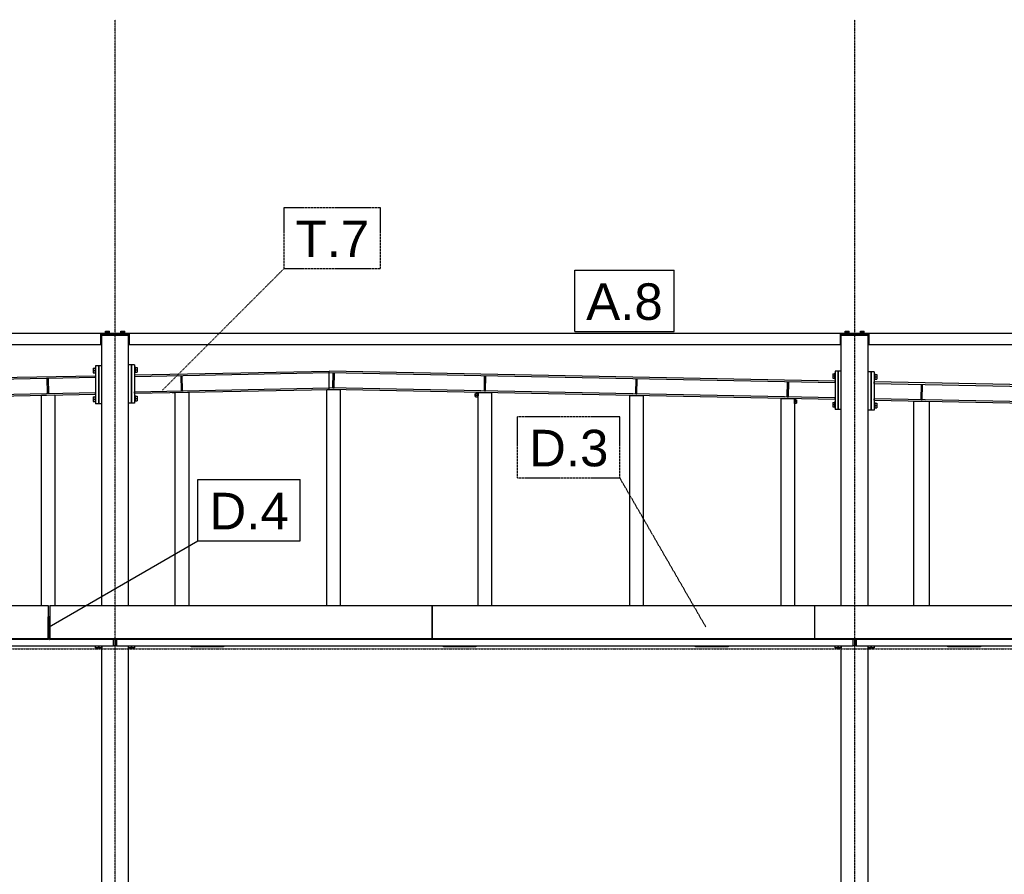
# Model space of a CAD drawing. Header units: millimetres. Extents: x 0 to 75000, y 0 to 29700.
# Tile 4 of 30: x 17215 to 22367, y 11589 to 16059. Entities that reach past the tile are written whole.
import ezdxf

# ---------------------------------------------------------------- set-up
doc = ezdxf.new("R2010")
doc.units = ezdxf.units.MM
doc.linetypes.add('DXK_LINE_DOT2', pattern=[3.9198, 1.9599, -1.9599])
doc.linetypes.add('DXK_LINE_DOT3', pattern=[5.9187, 2.979, -0.9799, 0.9799, -0.9799])
for name, color, linetype in [('TS_INNE_OBIEKTY', 7, 'Continuous'), ('TS_LINIE_WIDOCZNE', 7, 'Continuous'), ('TS_OPISY', 7, 'Continuous'), ('TS_OPISY_LINIE', 7, 'Continuous'), ('TS_OPISY_RAMKA', 7, 'Continuous')]:
    doc.layers.add(name, color=color, linetype=linetype)
doc.styles.add('Arial', font='ARIAL.TTF', dxfattribs={"height": 0.2})

# ---------------------------------------------------------------- blocks, each defined once
blk = doc.blocks.new('Part-305655500-5235 - 5231')
at = {"layer": 'TS_LINIE_WIDOCZNE', "color": 1, "linetype": 'Continuous'}
for p, q in [((17644.2, 14408.8), (17784.2, 14408.8)), ((17644.2, 12995.4), (17644.2, 14408.8)), ((17784.2, 12995.4), (17784.2, 14408.8)), ((17644.2, 9268.8), (17644.2, 12783.8)), ((17784.2, 9268.8), (17784.2, 12783.8))]:
    blk.add_line(p, q, dxfattribs=at)
blk = doc.blocks.new('Bolt-305655500-6116 - 5231')
at = {"layer": 'TS_INNE_OBIEKTY', "color": 1, "linetype": 'Continuous'}
for p, q in [((21533.8, 14421.3), (21533.8, 14429.3)), ((21533.8, 14429.3), (21554.5, 14429.3)), ((21539, 14421.3), (21539, 14429.3)), ((21549.4, 14421.3), (21549.4, 14429.3)), ((21554.5, 14421.3), (21554.5, 14429.3)), ((21556.2, 14421.3), (21532.2, 14421.3)), ((21532.2, 14418.8), (21532.2, 14421.3)), ((21556.2, 14418.8), (21556.2, 14421.3))]:
    blk.add_line(p, q, dxfattribs=at)
blk = doc.blocks.new('Part-305655500-6223 - 5231')
at = {"layer": 'TS_LINIE_WIDOCZNE', "color": 1, "linetype": 'Continuous'}
for p, q in [((17363.3, 12932.3), (17364.6, 12935.5)), ((17363.3, 12816.8), (17363.3, 12932.3)), ((17364.6, 12935.5), (17367.8, 12936.8)), ((17366.7, 12933.4), (17366.3, 12932.3)), ((17366.3, 12932.3), (17366.3, 12816.8)), ((17367.8, 12933.8), (17366.7, 12933.4)), ((17367.8, 12936.8), (17373.2, 12936.8)), ((17367.8, 12933.8), (17373.2, 12933.8)), ((17366.3, 12816.8), (17363.3, 12816.8))]:
    blk.add_line(p, q, dxfattribs=at)
blk = doc.blocks.new('Part-305655500-5432 - 5231')
at = {"layer": 'TS_LINIE_WIDOCZNE', "color": 1, "linetype": 'Continuous'}
for p, q in [((21584.2, 12783.8), (21584.2, 12816.8)), ((21592.2, 12783.8), (21584.2, 12783.8)), ((21592.2, 12816.8), (21592.2, 12783.8))]:
    blk.add_line(p, q, dxfattribs=at)
blk = doc.blocks.new('Part-305655500-6424 - 5231')
at = {"layer": 'TS_LINIE_WIDOCZNE', "color": 1, "linetype": 'Continuous'}
for p, q in [((21654.2, 12773.8), (21654.2, 12783.8)), ((21670.2, 12783.8), (21670.2, 12773.8)), ((21670.2, 12773.8), (21654.2, 12773.8))]:
    blk.add_line(p, q, dxfattribs=at)
blk = doc.blocks.new('Part-305655500-6285 - 5231')
at = {"layer": 'TS_LINIE_WIDOCZNE', "color": 1, "linetype": 'Continuous'}
blk.add_line((21269.2, 14051.7), (21269.7, 14076.6), dxfattribs=at)
blk = doc.blocks.new('Part-305655500-5412 - 5231')
at = {"layer": 'TS_LINIE_WIDOCZNE', "color": 1, "linetype": 'Continuous'}
for p, q in [((21589.2, 14414.8), (21589.2, 14418.8)), ((21589.2, 14418.8), (27948.2, 14418.8)), ((21589.2, 14414.8), (21659.2, 14414.8)), ((21659.2, 14358.8), (21659.2, 14418.8)), ((27883.2, 14358.8), (21654.2, 14358.8))]:
    blk.add_line(p, q, dxfattribs=at)
blk = doc.blocks.new('Part-305655500-5410 - 5231')
at = {"layer": 'TS_LINIE_WIDOCZNE', "color": 1, "linetype": 'Continuous'}
for p, q in [((13304.2, 14414.8), (13304.2, 14418.8)), ((13304.2, 14418.8), (17709.2, 14418.8)), ((13304.2, 14414.8), (13374.2, 14414.8)), ((13304.2, 14358.8), (13304.2, 14408.8)), ((13374.2, 14358.8), (13374.2, 14418.8)), ((17639.2, 14358.8), (17639.2, 14418.8)), ((17639.2, 14414.8), (17709.2, 14414.8)), ((17709.2, 14414.8), (17709.2, 14418.8)), ((17644.2, 14358.8), (13304.2, 14358.8))]:
    blk.add_line(p, q, dxfattribs=at)
blk = doc.blocks.new('Part-305655500-5293 - 5231')
at = {"layer": 'TS_LINIE_WIDOCZNE', "color": 1, "linetype": 'Continuous'}
for p, q in [((21514.2, 14408.8), (21654.2, 14408.8)), ((21514.2, 12995.4), (21514.2, 14408.8)), ((21654.2, 12995.4), (21654.2, 14408.8)), ((21514.2, 9268.8), (21514.2, 12783.8)), ((21654.2, 9268.8), (21654.2, 12783.8))]:
    blk.add_line(p, q, dxfattribs=at)
blk = doc.blocks.new('Part-305655500-6371 - 5231')
at = {"layer": 'TS_LINIE_WIDOCZNE', "color": 1, "linetype": 'Continuous'}
for p, q in [((21514.2, 14220.4), (21498.2, 14220.4)), ((21498.2, 14020.4), (21498.2, 14220.4)), ((21514.2, 14020.4), (21514.2, 14220.4)), ((21514.2, 14020.4), (21498.2, 14020.4))]:
    blk.add_line(p, q, dxfattribs=at)
blk = doc.blocks.new('Part-305655500-5422 - 5231')
at = {"layer": 'TS_LINIE_WIDOCZNE', "color": 1, "linetype": 'Continuous'}
for p, q in [((17722.2, 12816.8), (17722.2, 12783.8)), ((17722.2, 12783.8), (21576.2, 12783.8)), ((21576.2, 12783.8), (21576.2, 12816.8))]:
    blk.add_line(p, q, dxfattribs=at)
blk = doc.blocks.new('Part-305655500-5426 - 5231')
at = {"layer": 'TS_LINIE_WIDOCZNE', "color": 1, "linetype": 'Continuous'}
for p, q in [((21894.2, 14064.2), (21974.2, 14062.6)), ((21894.2, 12995.4), (21894.2, 14064.2)), ((21974.2, 14062.6), (21974.2, 12995.4))]:
    blk.add_line(p, q, dxfattribs=at)
blk = doc.blocks.new('Part-305655500-6402 - 5231')
at = {"layer": 'TS_LINIE_WIDOCZNE', "color": 1, "linetype": 'Continuous'}
for p, q in [((17784.2, 12773.8), (17784.2, 12783.8)), ((17800.2, 12783.8), (17800.2, 12773.8)), ((17800.2, 12773.8), (17784.2, 12773.8))]:
    blk.add_line(p, q, dxfattribs=at)
blk = doc.blocks.new('Part-305655500-5424 - 5231')
at = {"layer": 'TS_LINIE_WIDOCZNE', "color": 1, "linetype": 'Continuous'}
for p, q in [((21482.2, 14168.4), (18833.6, 14221.3)), ((18833.6, 14125.3), (18833.6, 14221.3)), ((18833.6, 14213.3), (21482.2, 14160.4)), ((21482.2, 14080.4), (18833.6, 14133.3)), ((21482.2, 14072.4), (18833.6, 14125.3)), ((21482.2, 14160.4), (21482.2, 14168.4)), ((21482.2, 14072.4), (21482.2, 14080.4))]:
    blk.add_line(p, q, dxfattribs=at)
blk = doc.blocks.new('Part-305655500-6379 - 5231')
at = {"layer": 'TS_LINIE_WIDOCZNE', "color": 1, "linetype": 'Continuous'}
for p, q in [((21686.2, 14216.3), (21670.2, 14216.3)), ((21670.2, 14216.3), (21670.2, 14016.3)), ((21686.2, 14216.3), (21686.2, 14016.3)), ((21686.2, 14016.3), (21670.2, 14016.3))]:
    blk.add_line(p, q, dxfattribs=at)
blk = doc.blocks.new('Part-305655500-6695 - 5231')
at = {"layer": 'TS_LINIE_WIDOCZNE', "color": 1, "linetype": 'Continuous'}
for p, q in [((20751.8, 12777.8), (20751.8, 12783.8)), ((20921.8, 12777.8), (20751.8, 12777.8)), ((20921.8, 12783.8), (20921.8, 12777.8))]:
    blk.add_line(p, q, dxfattribs=at)
blk = doc.blocks.new('Part-305655500-5411 - 5231')
at = {"layer": 'TS_LINIE_WIDOCZNE', "color": 1, "linetype": 'Continuous'}
for p, q in [((17719.2, 14414.8), (17719.2, 14418.8)), ((17719.2, 14418.8), (21579.2, 14418.8)), ((17719.2, 14414.8), (17789.2, 14414.8)), ((17789.2, 14358.8), (17789.2, 14418.8)), ((21509.2, 14358.8), (21509.2, 14418.8)), ((21509.2, 14414.8), (21579.2, 14414.8)), ((21579.2, 14414.8), (21579.2, 14418.8)), ((21514.2, 14358.8), (17784.2, 14358.8))]:
    blk.add_line(p, q, dxfattribs=at)
blk = doc.blocks.new('Part-305655500-5421 - 5231')
at = {"layer": 'TS_LINIE_WIDOCZNE', "color": 1, "linetype": 'Continuous'}
for q in [(21592.2, 12816.8), (27945.2, 12783.8)]:
    blk.add_line((21592.2, 12783.8), q, dxfattribs=at)
blk = doc.blocks.new('Part-305655500-5431 - 5231')
at = {"layer": 'TS_LINIE_WIDOCZNE', "color": 1, "linetype": 'Continuous'}
for p, q in [((21576.2, 12783.8), (21576.2, 12816.8)), ((21584.2, 12783.8), (21576.2, 12783.8)), ((21584.2, 12816.8), (21584.2, 12783.8))]:
    blk.add_line(p, q, dxfattribs=at)
blk = doc.blocks.new('Part-305655500-6206 - 5231')
at = {"layer": 'TS_LINIE_WIDOCZNE', "color": 1, "linetype": 'Continuous'}
for p, q in [((19373.2, 12995.4), (21373.2, 12995.4)), ((19373.2, 12820.3), (19373.2, 12995.4)), ((21373.2, 12995.4), (21373.2, 12820.3)), ((19373.2, 12820.3), (19373.2, 12816.8)), ((21373.2, 12820.3), (19373.2, 12820.3)), ((21373.2, 12816.8), (19373.2, 12816.8)), ((21373.2, 12820.3), (21373.2, 12816.8))]:
    blk.add_line(p, q, dxfattribs=at)
blk = doc.blocks.new('Part-305655500-5467 - 5231')
at = {"layer": 'TS_LINIE_WIDOCZNE', "color": 1, "linetype": 'Continuous'}
for p, q in [((17363.2, 12883.8), (17363.3, 12883.8)), ((17366.3, 12883.8), (17370.2, 12883.8)), ((13207.2, 12783.8), (13207.2, 12816.8)), ((13207.2, 12783.8), (17706.2, 12783.8)), ((17706.2, 12783.8), (17706.2, 12816.8))]:
    blk.add_line(p, q, dxfattribs=at)
blk = doc.blocks.new('Part-305655500-5469 - 5231')
at = {"layer": 'TS_LINIE_WIDOCZNE', "color": 1, "linetype": 'Continuous'}
for p, q in [((17706.2, 12783.8), (17706.2, 12816.8)), ((17714.2, 12783.8), (17706.2, 12783.8)), ((17714.2, 12816.8), (17714.2, 12783.8))]:
    blk.add_line(p, q, dxfattribs=at)
blk = doc.blocks.new('Part-305655500-5470 - 5231')
at = {"layer": 'TS_LINIE_WIDOCZNE', "color": 1, "linetype": 'Continuous'}
for p, q in [((17714.2, 12783.8), (17714.2, 12816.8)), ((17722.2, 12783.8), (17714.2, 12783.8)), ((17722.2, 12816.8), (17722.2, 12783.8))]:
    blk.add_line(p, q, dxfattribs=at)
blk = doc.blocks.new('Part-305655500-5548 - 5231')
at = {"layer": 'TS_LINIE_WIDOCZNE', "color": 1, "linetype": 'Continuous'}
for p, q in [((17816.2, 14201), (18833.6, 14221.3)), ((18833.6, 14125.3), (18833.6, 14221.3)), ((17816.2, 14193), (18833.6, 14213.3)), ((17816.2, 14201), (17816.2, 14193)), ((17816.2, 14112.9), (18833.6, 14133.3)), ((17816.2, 14104.9), (18833.6, 14125.3)), ((17816.2, 14104.9), (17816.2, 14112.9))]:
    blk.add_line(p, q, dxfattribs=at)
blk = doc.blocks.new('Part-305655500-5637 - 5231')
at = {"layer": 'TS_LINIE_WIDOCZNE', "color": 1, "linetype": 'Continuous'}
for p, q in [((21199.2, 14078), (21269.2, 14076.6)), ((21199.2, 12995.4), (21199.2, 14078)), ((21269.2, 14076.6), (21269.2, 12995.4))]:
    blk.add_line(p, q, dxfattribs=at)
blk = doc.blocks.new('Part-305655500-6232 - 5231')
at = {"layer": 'TS_LINIE_WIDOCZNE', "color": 1, "linetype": 'Continuous'}
for p, q in [((21373.2, 12995.4), (21373.2, 12816.8)), ((21373.2, 12995.4), (23373.2, 12995.4)), ((23373.2, 12995.4), (23373.2, 12816.8)), ((23373.2, 12820.3), (21373.2, 12820.3)), ((23373.2, 12816.8), (21373.2, 12816.8))]:
    blk.add_line(p, q, dxfattribs=at)
blk = doc.blocks.new('Part-305655500-6598 - 5231')
at = {"layer": 'TS_LINIE_WIDOCZNE', "color": 1, "linetype": 'Continuous'}
for p, q in [((21231.4, 14086.4), (21232.9, 14164.4)), ((21232.9, 14164.4), (21238.9, 14164.3)), ((21237.4, 14086.3), (21238.9, 14164.3)), ((21231.4, 14086.4), (21237.4, 14086.3))]:
    blk.add_line(p, q, dxfattribs=at)
blk = doc.blocks.new('Part-305655500-6687 - 5231')
at = {"layer": 'TS_LINIE_WIDOCZNE', "color": 1, "linetype": 'Continuous'}
for p, q in [((18111.8, 12777.8), (18111.8, 12783.8)), ((18281.8, 12777.8), (18111.8, 12777.8)), ((18281.8, 12783.8), (18281.8, 12777.8))]:
    blk.add_line(p, q, dxfattribs=at)
blk = doc.blocks.new('Part-305655500-5605 - 5231')
at = {"layer": 'TS_LINIE_WIDOCZNE', "color": 1, "linetype": 'Continuous'}
for p, q in [((17329.2, 14095.2), (17399.2, 14096.6)), ((17329.2, 12995.4), (17329.2, 14095.2)), ((17399.2, 14096.6), (17399.2, 12995.4))]:
    blk.add_line(p, q, dxfattribs=at)
blk = doc.blocks.new('Part-305655500-5607 - 5231')
at = {"layer": 'TS_LINIE_WIDOCZNE', "color": 1, "linetype": 'Continuous'}
for p, q in [((18029.2, 14109.2), (18099.2, 14110.6)), ((18029.2, 12995.4), (18029.2, 14109.2)), ((18099.2, 14110.6), (18099.2, 12995.4))]:
    blk.add_line(p, q, dxfattribs=at)
blk = doc.blocks.new('Part-305655500-6423 - 5231')
at = {"layer": 'TS_LINIE_WIDOCZNE', "color": 1, "linetype": 'Continuous'}
for p, q in [((21498.2, 12773.8), (21498.2, 12783.8)), ((21514.2, 12783.8), (21514.2, 12773.8)), ((21514.2, 12773.8), (21498.2, 12773.8))]:
    blk.add_line(p, q, dxfattribs=at)
blk = doc.blocks.new('GridLine-305655500-6922 - 5231')
at = {"layer": 'TS_INNE_OBIEKTY', "color": 4, "linetype": 'DXK_LINE_DOT3'}
blk.add_line((4398.7, 12768.8), (32501.2, 12768.8), dxfattribs=at)
blk = doc.blocks.new('Part-305655500-6431 - 5231')
at = {"layer": 'TS_LINIE_WIDOCZNE', "color": 1, "linetype": 'Continuous'}
for p, q in [((21670.2, 12773.8), (21670.2, 12783.8)), ((21686.2, 12783.8), (21686.2, 12773.8)), ((21686.2, 12773.8), (21670.2, 12773.8))]:
    blk.add_line(p, q, dxfattribs=at)
blk = doc.blocks.new('Part-305655500-5875 - 5231')
at = {"layer": 'TS_LINIE_WIDOCZNE', "color": 1, "linetype": 'Continuous'}
for p, q in [((18821.7, 14125.1), (18833.6, 14125.3)), ((18821.7, 12995.4), (18821.7, 14125.1)), ((18833.6, 14125.3), (18891.7, 14124.2)), ((18891.7, 14124.2), (18891.7, 12995.4))]:
    blk.add_line(p, q, dxfattribs=at)
blk = doc.blocks.new('Part-305655500-6149 - 5231')
at = {"layer": 'TS_LINIE_WIDOCZNE', "color": 1, "linetype": 'Continuous'}
for p, q in [((27851.2, 14041.1), (21686.2, 14164.3)), ((21686.2, 14156.3), (21686.2, 14164.3)), ((21686.2, 14156.3), (27851.2, 14033.1)), ((27851.2, 13953.1), (21686.2, 14076.3)), ((21686.2, 14068.3), (21686.2, 14076.3)), ((21686.2, 14068.3), (27851.2, 13945.1))]:
    blk.add_line(p, q, dxfattribs=at)
blk = doc.blocks.new('Part-305655500-6218 - 5231')
at = {"layer": 'TS_LINIE_WIDOCZNE', "color": 1, "linetype": 'Continuous'}
for p, q in [((17373.2, 12995.4), (17373.2, 12817)), ((17373.2, 12995.4), (19373.2, 12995.4)), ((19373.2, 12995.4), (19373.2, 12816.8)), ((19373.2, 12820.3), (17373.2, 12820.3)), ((19373.2, 12816.8), (17373.2, 12816.8))]:
    blk.add_line(p, q, dxfattribs=at)
blk = doc.blocks.new('Part-305655500-5891 - 5231')
at = {"layer": 'TS_LINIE_WIDOCZNE', "color": 1, "linetype": 'Continuous'}
for p, q in [((20406.7, 14093.9), (20476.7, 14092.5)), ((20406.7, 12995.4), (20406.7, 14093.9)), ((20476.7, 14092.5), (20476.7, 12995.4))]:
    blk.add_line(p, q, dxfattribs=at)
blk = doc.blocks.new('Bolt-305655500-6382 - 5231')
at = {"layer": 'TS_INNE_OBIEKTY', "color": 1, "linetype": 'Continuous'}
for p, q in [((21686.2, 14206.3), (21689.2, 14206.3)), ((21686.2, 14176.3), (21689.2, 14176.3)), ((21689.2, 14206.3), (21689.2, 14176.3)), ((21689.2, 14203.3), (21699.2, 14203.3)), ((21689.2, 14191.3), (21699.2, 14191.3)), ((21689.2, 14179.3), (21699.2, 14179.3)), ((21699.2, 14203.3), (21699.2, 14179.3)), ((21686.2, 14056.3), (21689.2, 14056.3)), ((21686.2, 14026.3), (21689.2, 14026.3)), ((21689.2, 14056.3), (21689.2, 14026.3)), ((21689.2, 14053.3), (21699.2, 14053.3)), ((21689.2, 14041.3), (21699.2, 14041.3)), ((21689.2, 14029.3), (21699.2, 14029.3)), ((21699.2, 14053.3), (21699.2, 14029.3))]:
    blk.add_line(p, q, dxfattribs=at)
blk = doc.blocks.new('Part-305655500-6115 - 5231')
at = {"layer": 'TS_LINIE_WIDOCZNE', "color": 1, "linetype": 'Continuous'}
for p, q in [((21514.2, 14408.8), (21514.2, 14414.8)), ((21579.2, 14414.8), (21589.2, 14414.8)), ((21654.2, 14408.8), (21654.2, 14414.8))]:
    blk.add_line(p, q, dxfattribs=at)
blk = doc.blocks.new('Bolt-305655500-6117 - 5231')
at = {"layer": 'TS_INNE_OBIEKTY', "color": 1, "linetype": 'Continuous'}
for p, q in [((21613.8, 14421.3), (21613.8, 14429.3)), ((21613.8, 14429.3), (21634.5, 14429.3)), ((21619, 14421.3), (21619, 14429.3)), ((21629.4, 14421.3), (21629.4, 14429.3)), ((21634.5, 14421.3), (21634.5, 14429.3)), ((21636.2, 14421.3), (21612.2, 14421.3)), ((21612.2, 14418.8), (21612.2, 14421.3)), ((21636.2, 14418.8), (21636.2, 14421.3))]:
    blk.add_line(p, q, dxfattribs=at)
blk = doc.blocks.new('Part-305655500-6125 - 5231')
at = {"layer": 'TS_LINIE_WIDOCZNE', "color": 1, "linetype": 'Continuous'}
for p, q in [((17644.2, 14408.8), (17644.2, 14414.8)), ((17709.2, 14414.8), (17719.2, 14414.8)), ((17784.2, 14408.8), (17784.2, 14414.8))]:
    blk.add_line(p, q, dxfattribs=at)
blk = doc.blocks.new('Bolt-305655500-6126 - 5231')
at = {"layer": 'TS_INNE_OBIEKTY', "color": 1, "linetype": 'Continuous'}
for p, q in [((17663.8, 14421.3), (17663.8, 14429.3)), ((17663.8, 14429.3), (17684.5, 14429.3)), ((17669, 14421.3), (17669, 14429.3)), ((17679.4, 14421.3), (17679.4, 14429.3)), ((17684.5, 14421.3), (17684.5, 14429.3)), ((17686.2, 14421.3), (17662.2, 14421.3)), ((17662.2, 14418.8), (17662.2, 14421.3)), ((17686.2, 14418.8), (17686.2, 14421.3))]:
    blk.add_line(p, q, dxfattribs=at)
blk = doc.blocks.new('Bolt-305655500-6127 - 5231')
at = {"layer": 'TS_INNE_OBIEKTY', "color": 1, "linetype": 'Continuous'}
for p, q in [((17743.8, 14421.3), (17743.8, 14429.3)), ((17743.8, 14429.3), (17764.5, 14429.3)), ((17749, 14421.3), (17749, 14429.3)), ((17759.4, 14421.3), (17759.4, 14429.3)), ((17764.5, 14421.3), (17764.5, 14429.3)), ((17766.2, 14421.3), (17742.2, 14421.3)), ((17742.2, 14418.8), (17742.2, 14421.3)), ((17766.2, 14418.8), (17766.2, 14421.3))]:
    blk.add_line(p, q, dxfattribs=at)
blk = doc.blocks.new('Part-305655500-6157 - 5231')
at = {"layer": 'TS_LINIE_WIDOCZNE', "color": 1, "linetype": 'Continuous'}
for p, q in [((13331.2, 14111.1), (17612.2, 14196.9)), ((13331.2, 14103.1), (17612.2, 14188.9)), ((17612.2, 14188.9), (17612.2, 14196.9)), ((13331.2, 14111.1), (13331.2, 14103.1)), ((13331.2, 14023.1), (17612.2, 14108.8)), ((13331.2, 14015.1), (17612.2, 14100.8)), ((17612.2, 14100.8), (17612.2, 14108.8)), ((13331.2, 14015.1), (13331.2, 14023.1))]:
    blk.add_line(p, q, dxfattribs=at)
blk = doc.blocks.new('Part-305655500-6213 - 5231')
at = {"layer": 'TS_LINIE_WIDOCZNE', "color": 1, "linetype": 'Continuous'}
for p, q in [((17370.2, 12916.8), (17370.2, 12816.8)), ((17370.2, 12916.8), (17373.2, 12916.8)), ((17370.2, 12816.8), (17373.2, 12816.8)), ((17373.2, 12816.8), (17373.2, 12817))]:
    blk.add_line(p, q, dxfattribs=at)
blk = doc.blocks.new('Part-305655500-6219 - 5231')
at = {"layer": 'TS_LINIE_WIDOCZNE', "color": 1, "linetype": 'Continuous'}
for p, q in [((15363.2, 12995.4), (15363.2, 12816.8)), ((15363.2, 12995.4), (17363.2, 12995.4)), ((17363.2, 12995.4), (17363.2, 12820.3)), ((17363.2, 12820.3), (15363.2, 12820.3)), ((17363.2, 12816.8), (15363.2, 12816.8)), ((17363.2, 12820.3), (17363.2, 12816.8))]:
    blk.add_line(p, q, dxfattribs=at)
blk = doc.blocks.new('Part-305655500-6271 - 5231')
at = {"layer": 'TS_LINIE_WIDOCZNE', "color": 1, "linetype": 'Continuous'}
blk.add_line((18012.2, 14108.9), (18029.2, 14108.7), dxfattribs=at)
blk = doc.blocks.new('Bolt-305655500-6286 - 5231')
at = {"layer": 'TS_INNE_OBIEKTY', "color": 1, "linetype": 'Continuous'}
for p, q in [((21269.6, 14074.1), (21272.1, 14074)), ((21272.1, 14074), (21271.7, 14050.1)), ((21272.1, 14071), (21279.6, 14070.9)), ((21279.6, 14070.9), (21279.2, 14052.9)), ((21269.2, 14050.1), (21271.7, 14050.1)), ((21271.7, 14053.1), (21279.2, 14052.9)), ((21271.9, 14062), (21279.4, 14061.9))]:
    blk.add_line(p, q, dxfattribs=at)
blk = doc.blocks.new('Part-305655500-6295 - 5231')
at = {"layer": 'TS_LINIE_WIDOCZNE', "color": 1, "linetype": 'Continuous'}
for p, q in [((19613.7, 14109.7), (19612.9, 14070.2)), ((19612.9, 14070.2), (19614.2, 14070.2))]:
    blk.add_line(p, q, dxfattribs=at)
blk = doc.blocks.new('Bolt-305655500-6296 - 5231')
at = {"layer": 'TS_INNE_OBIEKTY', "color": 1, "linetype": 'Continuous'}
for p, q in [((19596, 14100.8), (19595.8, 14089.6)), ((19595.8, 14089.6), (19600.8, 14089.5)), ((19596, 14101.6), (19596, 14100.8)), ((19596, 14101.6), (19601, 14101.5)), ((19601.1, 14105), (19600.7, 14086)), ((19600.7, 14086), (19610.7, 14085.8)), ((19600.9, 14095.5), (19610.9, 14095.3)), ((19601.1, 14105), (19611.1, 14104.8)), ((19611.2, 14107.3), (19610.7, 14083.3)), ((19610.7, 14083.3), (19613.2, 14083.2)), ((19611.2, 14107.3), (19613.7, 14107.2))]:
    blk.add_line(p, q, dxfattribs=at)
blk = doc.blocks.new('Part-305655500-6308 - 5231')
at = {"layer": 'TS_LINIE_WIDOCZNE', "color": 1, "linetype": 'Continuous'}
for p, q in [((19614.2, 14109.7), (19684.2, 14108.3)), ((19614.2, 12995.4), (19614.2, 14109.7)), ((19684.2, 14108.3), (19684.2, 12995.4))]:
    blk.add_line(p, q, dxfattribs=at)
blk = doc.blocks.new('GridLine-305655500-6917 - 5231')
at = {"layer": 'TS_INNE_OBIEKTY', "color": 4, "linetype": 'DXK_LINE_DOT3'}
blk.add_line((21584.2, 7518.8), (21584.2, 16058.8), dxfattribs=at)
at = {"layer": 'TS_INNE_OBIEKTY', "color": 4, "linetype": 'Continuous'}
for p, q in [((21395.3, 7518.8), (21773.1, 7518.8)), ((21395.3, 7118.8), (21395.3, 7518.8)), ((21773.1, 7118.8), (21773.1, 7518.8)), ((21395.3, 7118.8), (21773.1, 7118.8))]:
    blk.add_line(p, q, dxfattribs=at)
at = {"layer": 'TS_INNE_OBIEKTY', "color": 2, "linetype": 'Continuous', "style": 'Arial'}
blk.add_text('E', height=191, dxfattribs=at).set_placement((21495.3, 7218.8))
blk = doc.blocks.new('Part-305655500-6373 - 5231')
at = {"layer": 'TS_LINIE_WIDOCZNE', "color": 1, "linetype": 'Continuous'}
for p, q in [((21498.2, 14220.4), (21482.2, 14220.4)), ((21482.2, 14220.4), (21482.2, 14020.4)), ((21498.2, 14220.4), (21498.2, 14020.4)), ((21498.2, 14020.4), (21482.2, 14020.4))]:
    blk.add_line(p, q, dxfattribs=at)
blk = doc.blocks.new('Bolt-305655500-6376 - 5231')
at = {"layer": 'TS_INNE_OBIEKTY', "color": 1, "linetype": 'Continuous'}
for p, q in [((21469.2, 14207.4), (21479.2, 14207.4)), ((21469.2, 14207.4), (21469.2, 14183.4)), ((21469.2, 14195.4), (21479.2, 14195.4)), ((21469.2, 14183.4), (21479.2, 14183.4)), ((21479.2, 14210.4), (21479.2, 14180.4)), ((21479.2, 14210.4), (21482.2, 14210.4)), ((21479.2, 14180.4), (21482.2, 14180.4)), ((21469.2, 14057.4), (21479.2, 14057.4)), ((21469.2, 14057.4), (21469.2, 14033.4)), ((21469.2, 14045.4), (21479.2, 14045.4)), ((21469.2, 14033.4), (21479.2, 14033.4)), ((21479.2, 14060.4), (21479.2, 14030.4)), ((21479.2, 14060.4), (21482.2, 14060.4)), ((21479.2, 14030.4), (21482.2, 14030.4))]:
    blk.add_line(p, q, dxfattribs=at)
blk = doc.blocks.new('Part-305655500-6377 - 5231')
at = {"layer": 'TS_LINIE_WIDOCZNE', "color": 1, "linetype": 'Continuous'}
for p, q in [((21670.2, 14216.3), (21654.2, 14216.3)), ((21654.2, 14016.3), (21654.2, 14216.3)), ((21670.2, 14016.3), (21670.2, 14216.3)), ((21670.2, 14016.3), (21654.2, 14016.3))]:
    blk.add_line(p, q, dxfattribs=at)
blk = doc.blocks.new('Part-305655500-6385 - 5231')
at = {"layer": 'TS_LINIE_WIDOCZNE', "color": 1, "linetype": 'Continuous'}
for p, q in [((17644.2, 14248.9), (17628.2, 14248.9)), ((17628.2, 14048.9), (17628.2, 14248.9)), ((17644.2, 14048.9), (17644.2, 14248.9)), ((17644.2, 14048.9), (17628.2, 14048.9))]:
    blk.add_line(p, q, dxfattribs=at)
blk = doc.blocks.new('Part-305655500-6386 - 5231')
at = {"layer": 'TS_LINIE_WIDOCZNE', "color": 1, "linetype": 'Continuous'}
for p, q in [((17800.2, 14252.9), (17784.2, 14252.9)), ((17784.2, 14052.9), (17784.2, 14252.9)), ((17800.2, 14052.9), (17800.2, 14252.9)), ((17800.2, 14052.9), (17784.2, 14052.9))]:
    blk.add_line(p, q, dxfattribs=at)
blk = doc.blocks.new('Part-305655500-6401 - 5231')
at = {"layer": 'TS_LINIE_WIDOCZNE', "color": 1, "linetype": 'Continuous'}
for p, q in [((17628.2, 12773.8), (17628.2, 12783.8)), ((17644.2, 12783.8), (17644.2, 12773.8)), ((17644.2, 12773.8), (17628.2, 12773.8))]:
    blk.add_line(p, q, dxfattribs=at)
blk = doc.blocks.new('Part-305655500-6404 - 5231')
at = {"layer": 'TS_LINIE_WIDOCZNE', "color": 1, "linetype": 'Continuous'}
for p, q in [((17612.2, 12773.8), (17612.2, 12783.8)), ((17628.2, 12783.8), (17628.2, 12773.8)), ((17628.2, 12773.8), (17612.2, 12773.8))]:
    blk.add_line(p, q, dxfattribs=at)
blk = doc.blocks.new('Part-305655500-6409 - 5231')
at = {"layer": 'TS_LINIE_WIDOCZNE', "color": 1, "linetype": 'Continuous'}
for p, q in [((17800.2, 12773.8), (17800.2, 12783.8)), ((17816.2, 12783.8), (17816.2, 12773.8)), ((17816.2, 12773.8), (17800.2, 12773.8))]:
    blk.add_line(p, q, dxfattribs=at)
blk = doc.blocks.new('Part-305655500-6414 - 5231')
at = {"layer": 'TS_LINIE_WIDOCZNE', "color": 1, "linetype": 'Continuous'}
for p, q in [((17628.2, 14248.9), (17612.2, 14248.9)), ((17612.2, 14248.9), (17612.2, 14048.9)), ((17628.2, 14248.9), (17628.2, 14048.9)), ((17628.2, 14048.9), (17612.2, 14048.9))]:
    blk.add_line(p, q, dxfattribs=at)
blk = doc.blocks.new('Bolt-305655500-6417 - 5231')
at = {"layer": 'TS_INNE_OBIEKTY', "color": 1, "linetype": 'Continuous'}
for p, q in [((17599.2, 14235.9), (17609.2, 14235.9)), ((17599.2, 14235.9), (17599.2, 14211.9)), ((17599.2, 14223.9), (17609.2, 14223.9)), ((17609.2, 14238.9), (17609.2, 14208.9)), ((17609.2, 14238.9), (17612.2, 14238.9)), ((17599.2, 14211.9), (17609.2, 14211.9)), ((17609.2, 14208.9), (17612.2, 14208.9)), ((17599.2, 14085.9), (17609.2, 14085.9)), ((17599.2, 14085.9), (17599.2, 14061.9)), ((17599.2, 14073.9), (17609.2, 14073.9)), ((17609.2, 14088.9), (17609.2, 14058.9)), ((17609.2, 14088.9), (17612.2, 14088.9)), ((17599.2, 14061.9), (17609.2, 14061.9)), ((17609.2, 14058.9), (17612.2, 14058.9))]:
    blk.add_line(p, q, dxfattribs=at)
blk = doc.blocks.new('Part-305655500-6419 - 5231')
at = {"layer": 'TS_LINIE_WIDOCZNE', "color": 1, "linetype": 'Continuous'}
for p, q in [((17816.2, 14252.9), (17800.2, 14252.9)), ((17800.2, 14252.9), (17800.2, 14052.9)), ((17816.2, 14252.9), (17816.2, 14052.9)), ((17816.2, 14052.9), (17800.2, 14052.9))]:
    blk.add_line(p, q, dxfattribs=at)
blk = doc.blocks.new('Bolt-305655500-6422 - 5231')
at = {"layer": 'TS_INNE_OBIEKTY', "color": 1, "linetype": 'Continuous'}
for p, q in [((17816.2, 14242.9), (17819.2, 14242.9)), ((17819.2, 14242.9), (17819.2, 14212.9)), ((17819.2, 14239.9), (17829.2, 14239.9)), ((17819.2, 14227.9), (17829.2, 14227.9)), ((17829.2, 14239.9), (17829.2, 14215.9)), ((17816.2, 14212.9), (17819.2, 14212.9)), ((17819.2, 14215.9), (17829.2, 14215.9)), ((17816.2, 14092.9), (17819.2, 14092.9)), ((17819.2, 14092.9), (17819.2, 14062.9)), ((17819.2, 14089.9), (17829.2, 14089.9)), ((17819.2, 14077.9), (17829.2, 14077.9)), ((17819.2, 14065.9), (17829.2, 14065.9)), ((17829.2, 14089.9), (17829.2, 14065.9)), ((17816.2, 14062.9), (17819.2, 14062.9))]:
    blk.add_line(p, q, dxfattribs=at)
blk = doc.blocks.new('Part-305655500-6426 - 5231')
at = {"layer": 'TS_LINIE_WIDOCZNE', "color": 1, "linetype": 'Continuous'}
for p, q in [((21482.2, 12773.8), (21482.2, 12783.8)), ((21498.2, 12783.8), (21498.2, 12773.8)), ((21498.2, 12773.8), (21482.2, 12773.8))]:
    blk.add_line(p, q, dxfattribs=at)
blk = doc.blocks.new('Part-305655500-6584 - 5231')
at = {"layer": 'TS_LINIE_WIDOCZNE', "color": 1, "linetype": 'Continuous'}
for p, q in [((17359.4, 14182.8), (17365.4, 14182.9)), ((17361, 14104.8), (17359.4, 14182.8)), ((17367, 14104.9), (17365.4, 14182.9)), ((17361, 14104.8), (17367, 14104.9))]:
    blk.add_line(p, q, dxfattribs=at)
blk = doc.blocks.new('Part-305655500-6587 - 5231')
at = {"layer": 'TS_LINIE_WIDOCZNE', "color": 1, "linetype": 'Continuous'}
for p, q in [((18059.4, 14196.8), (18065.4, 14196.9)), ((18061, 14118.8), (18059.4, 14196.8)), ((18067, 14119), (18065.4, 14196.9)), ((18061, 14118.8), (18067, 14119))]:
    blk.add_line(p, q, dxfattribs=at)
blk = doc.blocks.new('Part-305655500-6591 - 5231')
at = {"layer": 'TS_LINIE_WIDOCZNE', "color": 1, "linetype": 'Continuous'}
for p, q in [((18853.9, 14133.9), (18855.4, 14211.9)), ((18855.4, 14211.9), (18861.4, 14211.8)), ((18859.9, 14133.8), (18861.4, 14211.8)), ((18853.9, 14133.9), (18859.9, 14133.8))]:
    blk.add_line(p, q, dxfattribs=at)
blk = doc.blocks.new('Part-305655500-6593 - 5231')
at = {"layer": 'TS_LINIE_WIDOCZNE', "color": 1, "linetype": 'Continuous'}
for p, q in [((19646.4, 14118.1), (19647.9, 14196.1)), ((19647.9, 14196.1), (19653.9, 14195.9)), ((19652.4, 14118), (19653.9, 14195.9)), ((19646.4, 14118.1), (19652.4, 14118))]:
    blk.add_line(p, q, dxfattribs=at)
blk = doc.blocks.new('Part-305655500-6596 - 5231')
at = {"layer": 'TS_LINIE_WIDOCZNE', "color": 1, "linetype": 'Continuous'}
for p, q in [((20438.9, 14102.2), (20440.4, 14180.2)), ((20440.4, 14180.2), (20446.4, 14180.1)), ((20444.9, 14102.1), (20446.4, 14180.1)), ((20438.9, 14102.2), (20444.9, 14102.1))]:
    blk.add_line(p, q, dxfattribs=at)
blk = doc.blocks.new('Part-305655500-6601 - 5231')
at = {"layer": 'TS_LINIE_WIDOCZNE', "color": 1, "linetype": 'Continuous'}
for p, q in [((21931.3, 14072.4), (21932.9, 14150.4)), ((21932.9, 14150.4), (21938.9, 14150.3)), ((21937.3, 14072.3), (21938.9, 14150.3)), ((21931.3, 14072.4), (21937.3, 14072.3))]:
    blk.add_line(p, q, dxfattribs=at)
blk = doc.blocks.new('Part-305655500-6691 - 5231')
at = {"layer": 'TS_LINIE_WIDOCZNE', "color": 1, "linetype": 'Continuous'}
for p, q in [((19431.8, 12777.8), (19431.8, 12783.8)), ((19601.8, 12777.8), (19431.8, 12777.8)), ((19601.8, 12783.8), (19601.8, 12777.8))]:
    blk.add_line(p, q, dxfattribs=at)
blk = doc.blocks.new('Part-305655500-6699 - 5231')
at = {"layer": 'TS_LINIE_WIDOCZNE', "color": 1, "linetype": 'Continuous'}
for p, q in [((22071.8, 12777.8), (22071.8, 12783.8)), ((22241.8, 12777.8), (22071.8, 12777.8)), ((22241.8, 12783.8), (22241.8, 12777.8))]:
    blk.add_line(p, q, dxfattribs=at)
blk = doc.blocks.new('GridLine-305655500-6916 - 5231')
at = {"layer": 'TS_INNE_OBIEKTY', "color": 4, "linetype": 'DXK_LINE_DOT3'}
blk.add_line((17714.2, 7518.8), (17714.2, 16058.8), dxfattribs=at)
at = {"layer": 'TS_INNE_OBIEKTY', "color": 4, "linetype": 'Continuous'}
for p, q in [((17517.9, 7518.8), (17910.5, 7518.8)), ((17517.9, 7118.8), (17517.9, 7518.8)), ((17910.5, 7118.8), (17910.5, 7518.8)), ((17517.9, 7118.8), (17910.5, 7118.8))]:
    blk.add_line(p, q, dxfattribs=at)
at = {"layer": 'TS_INNE_OBIEKTY', "color": 2, "linetype": 'Continuous', "style": 'Arial'}
blk.add_text('C', height=191, dxfattribs=at).set_placement((17617.9, 7218.8))
blk = doc.blocks.new('GridLine-305655500-6923 - 5231')
at = {"layer": 'TS_INNE_OBIEKTY', "color": 4, "linetype": 'DXK_LINE_DOT3'}
blk.add_line((4398.7, 14418.8), (32501.2, 14418.8), dxfattribs=at)
blk = doc.blocks.new('Mark-305655500-10461 - 5231')
at = {"layer": 'TS_OPISY_LINIE', "linetype": 'DXK_LINE_DOT2'}
blk.add_line((17961.8, 14120.8), (18598.2, 14757.2), dxfattribs=at)
at = {"layer": 'TS_OPISY_RAMKA', "linetype": 'DXK_LINE_DOT2'}
for p, q in [((18598.2, 15077.2), (19103.3, 15077.2)), ((18598.2, 14757.2), (18598.2, 15077.2)), ((19103.3, 14757.2), (19103.3, 15077.2)), ((18598.2, 14757.2), (19103.3, 14757.2))]:
    blk.add_line(p, q, dxfattribs=at)
blk.add_wipeout([(19043.3, 14817.2), (19043.3, 15017.2), (18658.2, 15017.2), (18658.2, 14817.2)]).dxf.layer = 'TS_OPISY_LINIE'
blk.add_wipeout([(19043.3, 14817.2), (19043.3, 15017.2), (18658.2, 15017.2), (18658.2, 14817.2)]).dxf.layer = 'TS_OPISY_LINIE'
at = {"layer": 'TS_OPISY', "style": 'Arial'}
blk.add_text('T.7', height=191.02, dxfattribs=at).set_placement((18658.2, 14817.2))
blk = doc.blocks.new('Mark-305655500-10449 - 5231')
at = {"layer": 'TS_OPISY_RAMKA', "linetype": 'Continuous'}
for p, q in [((20119.2, 14748.8), (20639.2, 14748.8)), ((20119.2, 14428.8), (20119.2, 14748.8)), ((20639.2, 14428.8), (20639.2, 14748.8)), ((20119.2, 14428.8), (20639.2, 14428.8))]:
    blk.add_line(p, q, dxfattribs=at)
blk.add_wipeout([(20579.2, 14488.8), (20579.2, 14688.8), (20179.2, 14688.8), (20179.2, 14488.8)]).dxf.layer = 'TS_OPISY_LINIE'
blk.add_wipeout([(20579.2, 14488.8), (20579.2, 14688.8), (20179.2, 14688.8), (20179.2, 14488.8)]).dxf.layer = 'TS_OPISY_LINIE'
at = {"layer": 'TS_OPISY', "style": 'Arial'}
blk.add_text('A.8', height=191.02, dxfattribs=at).set_placement((20179.2, 14488.8))
blk = doc.blocks.new('Mark-305655500-10455 - 5231')
at = {"layer": 'TS_OPISY_LINIE', "linetype": 'DXK_LINE_DOT2'}
blk.add_line((20805.1, 12883.3), (20355.1, 13662.7), dxfattribs=at)
at = {"layer": 'TS_OPISY_RAMKA', "linetype": 'DXK_LINE_DOT2'}
for p, q in [((19820.2, 13982.7), (20355.1, 13982.7)), ((19820.2, 13662.7), (19820.2, 13982.7)), ((20355.1, 13662.7), (20355.1, 13982.7)), ((19820.2, 13662.7), (20355.1, 13662.7))]:
    blk.add_line(p, q, dxfattribs=at)
blk.add_wipeout([(20295.1, 13722.7), (20295.1, 13922.7), (19880.2, 13922.7), (19880.2, 13722.7)]).dxf.layer = 'TS_OPISY_LINIE'
blk.add_wipeout([(20295.1, 13722.7), (20295.1, 13922.7), (19880.2, 13922.7), (19880.2, 13722.7)]).dxf.layer = 'TS_OPISY_LINIE'
at = {"layer": 'TS_OPISY', "style": 'Arial'}
blk.add_text('D.3', height=191.02, dxfattribs=at).set_placement((19880.2, 13722.7))
blk = doc.blocks.new('Mark-305655500-10456 - 5231')
at = {"layer": 'TS_OPISY_LINIE', "linetype": 'Continuous'}
blk.add_line((17368.2, 12883.3), (18147.6, 13333.3), dxfattribs=at)
at = {"layer": 'TS_OPISY_RAMKA', "linetype": 'Continuous'}
for p, q in [((18147.6, 13653.3), (18682.5, 13653.3)), ((18147.6, 13333.3), (18147.6, 13653.3)), ((18682.5, 13333.3), (18682.5, 13653.3)), ((18147.6, 13333.3), (18682.5, 13333.3))]:
    blk.add_line(p, q, dxfattribs=at)
blk.add_wipeout([(18622.5, 13393.3), (18622.5, 13593.3), (18207.6, 13593.3), (18207.6, 13393.3)]).dxf.layer = 'TS_OPISY_LINIE'
blk.add_wipeout([(18622.5, 13393.3), (18622.5, 13593.3), (18207.6, 13593.3), (18207.6, 13393.3)]).dxf.layer = 'TS_OPISY_LINIE'
at = {"layer": 'TS_OPISY', "style": 'Arial'}
blk.add_text('D.4', height=191.02, dxfattribs=at).set_placement((18207.6, 13393.3))

msp = doc.modelspace()

# ---------------------------------------------------------------- block references
for name in ['GridLine-305655500-6916 - 5231', 'GridLine-305655500-6917 - 5231', 'GridLine-305655500-6923 - 5231', 'Bolt-305655500-6126 - 5231', 'Bolt-305655500-6127 - 5231', 'Bolt-305655500-6116 - 5231', 'Bolt-305655500-6117 - 5231', 'Part-305655500-5410 - 5231', 'Part-305655500-6125 - 5231', 'Part-305655500-5235 - 5231', 'Part-305655500-5411 - 5231', 'Part-305655500-6115 - 5231', 'Part-305655500-5293 - 5231', 'Part-305655500-5412 - 5231', 'Bolt-305655500-6417 - 5231', 'Part-305655500-6414 - 5231', 'Part-305655500-6385 - 5231', 'Part-305655500-6386 - 5231', 'Part-305655500-6419 - 5231', 'Bolt-305655500-6422 - 5231', 'Part-305655500-5548 - 5231', 'Part-305655500-5424 - 5231', 'Part-305655500-6373 - 5231', 'Part-305655500-6371 - 5231', 'Part-305655500-6157 - 5231', 'Part-305655500-6584 - 5231', 'Part-305655500-6587 - 5231', 'Part-305655500-6591 - 5231', 'Part-305655500-6593 - 5231', 'Part-305655500-6596 - 5231', 'Bolt-305655500-6376 - 5231', 'Part-305655500-6377 - 5231', 'Part-305655500-6379 - 5231', 'Bolt-305655500-6382 - 5231', 'Part-305655500-5875 - 5231', 'Part-305655500-6598 - 5231', 'Part-305655500-6149 - 5231', 'Part-305655500-6601 - 5231', 'Part-305655500-5605 - 5231', 'Part-305655500-6271 - 5231', 'Part-305655500-5607 - 5231', 'Bolt-305655500-6296 - 5231', 'Part-305655500-6295 - 5231', 'Part-305655500-6308 - 5231', 'Part-305655500-5891 - 5231', 'Part-305655500-5637 - 5231', 'Part-305655500-6285 - 5231', 'Bolt-305655500-6286 - 5231', 'Part-305655500-5426 - 5231', 'Part-305655500-6219 - 5231', 'Part-305655500-6218 - 5231', 'Part-305655500-6206 - 5231', 'Part-305655500-6232 - 5231', 'GridLine-305655500-6922 - 5231', 'Part-305655500-6223 - 5231', 'Part-305655500-5467 - 5231', 'Part-305655500-6213 - 5231', 'Part-305655500-5421 - 5231', 'Part-305655500-6404 - 5231', 'Part-305655500-6401 - 5231', 'Part-305655500-5469 - 5231', 'Part-305655500-5470 - 5231', 'Part-305655500-5422 - 5231', 'Part-305655500-6402 - 5231', 'Part-305655500-6409 - 5231', 'Part-305655500-6687 - 5231', 'Part-305655500-6691 - 5231', 'Part-305655500-6695 - 5231', 'Part-305655500-6426 - 5231', 'Part-305655500-6423 - 5231', 'Part-305655500-5431 - 5231', 'Part-305655500-5432 - 5231', 'Part-305655500-6424 - 5231', 'Part-305655500-6431 - 5231', 'Part-305655500-6699 - 5231']:
    msp.add_blockref(name, (0, 0))

# ---------------------------------------------------------------- next in the draw order: block references
for name in ['Mark-305655500-10461 - 5231', 'Mark-305655500-10449 - 5231', 'Mark-305655500-10455 - 5231', 'Mark-305655500-10456 - 5231']:
    msp.add_blockref(name, (0, 0))

doc.saveas('drawing.dxf')
